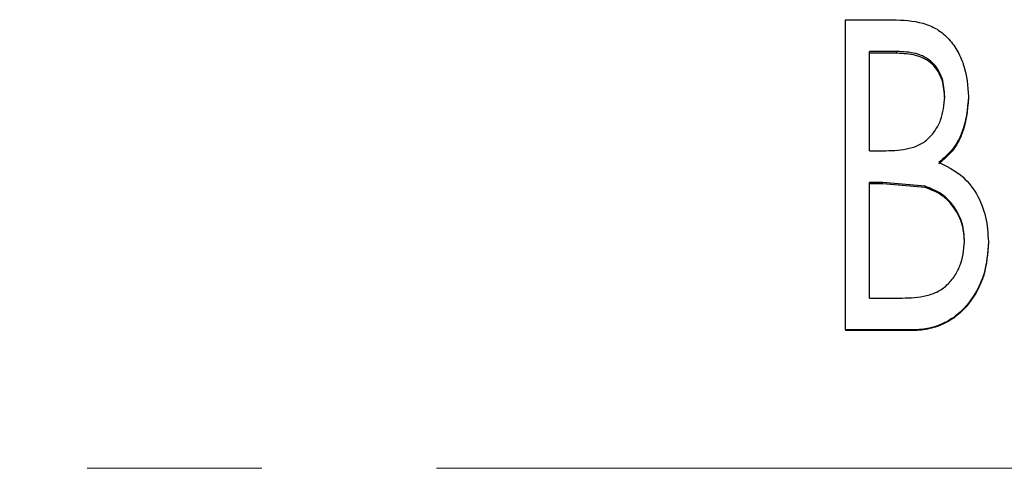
# Model space of a CAD drawing. Header units: millimetres. Extents: x 0 to 840, y 0 to 594.
# Tile 3 of 9: x 160 to 189, y 322 to 335. Entities that reach past the tile are written whole.
import ezdxf

# ---------------------------------------------------------------- set-up
doc = ezdxf.new("R2010")
doc.units = ezdxf.units.MM
doc.header["$LTSCALE"] = 2
doc.linetypes.add('CENTERX2', pattern=[20.32, 12.7, -2.54, 2.54, -2.54])

msp = doc.modelspace()

# ---------------------------------------------------------------- linework, layer by layer
at = {"color": 7, "linetype": 'Continuous', "lineweight": 25}
for p, q in [((184.479, 334.958), (185.84, 334.958)), ((184.479, 325.946), (184.479, 334.958)), ((185.974, 334.036), (185.172, 334.036)), ((185.172, 331.151), (185.172, 334.036)), ((185.974, 333.983), (185.172, 333.983)), ((185.974, 333.983), (185.974, 334.036)), ((187.364, 332.667), (187.364, 332.714)), ((188.056, 332.73), (188.056, 332.683)), ((185.172, 331.151), (185.568, 331.151)), ((185.563, 330.227), (185.172, 330.227)), ((185.172, 326.872), (185.172, 330.227)), ((185.563, 330.191), (185.172, 330.191)), ((186.794, 330.121), (185.563, 330.227)), ((186.794, 330.085), (185.563, 330.191)), ((186.794, 330.085), (186.794, 330.121)), ((187.941, 328.48), (187.941, 328.509)), ((188.633, 328.509), (188.633, 328.48)), ((185.172, 326.872), (186.035, 326.872)), ((184.479, 325.946), (184.479, 325.928)), ((186.385, 325.946), (184.479, 325.946)), ((186.385, 325.928), (184.479, 325.928)), ((186.385, 325.946), (186.385, 325.928))]:
    msp.add_line(p, q, dxfattribs=at)
at = {"color": 7, "linetype": 'CENTERX2', "lineweight": 18}
msp.add_line((401.191, 321.929), (47.611, 321.929), dxfattribs=at)
at = {"color": 7, "linetype": 'Continuous', "lineweight": 25}
for points, knots in [([(185.84, 334.958), (186.142, 334.946), (186.592, 334.929), (187.152, 334.698), (187.499, 334.404), (187.755, 334.031), (187.997, 333.48), (188.033, 333.03), (188.056, 332.73)], [0, 0, 0, 0, 0.250139, 0.374249, 0.500055, 0.625103, 0.75029, 1, 1, 1, 1]), ([(187.364, 332.714), (187.352, 332.898), (187.335, 333.174), (187.177, 333.508), (187.007, 333.727), (186.779, 333.884), (186.434, 334.014), (186.158, 334.027), (185.974, 334.036)], [0, 0, 0, 0, 0.249757, 0.374813, 0.499865, 0.624748, 0.749882, 1, 1, 1, 1]), ([(187.364, 332.667), (187.352, 332.85), (187.335, 333.125), (187.177, 333.458), (187.007, 333.675), (186.779, 333.832), (186.433, 333.961), (186.158, 333.974), (185.974, 333.983)], [0, 0, 0, 0, 0.249217, 0.374088, 0.499072, 0.624039, 0.749367, 1, 1, 1, 1]), ([(185.568, 331.151), (185.682, 331.153), (185.91, 331.157), (186.249, 331.197), (186.582, 331.284), (186.873, 331.472), (187.095, 331.734), (187.31, 332.14), (187.342, 332.484), (187.364, 332.714)], [0, 0, 0, 0, 0.125314, 0.250587, 0.375694, 0.500623, 0.624699, 0.749842, 1, 1, 1, 1]), ([(188.056, 332.73), (188.021, 332.366), (187.968, 331.819), (187.608, 331.172), (187.332, 330.933), (187.194, 330.814)], [0, 0, 0, 0, 0.498962, 0.749537, 1, 1, 1, 1]), ([(188.056, 332.683), (188.021, 332.32), (187.968, 331.776), (187.608, 331.131), (187.332, 330.894), (187.194, 330.775)], [0, 0, 0, 0, 0.498583, 0.749201, 1, 1, 1, 1]), ([(187.194, 330.814), (187.412, 330.706), (187.847, 330.491), (188.316, 329.916), (188.586, 329.234), (188.617, 328.751), (188.633, 328.509)], [0, 0, 0, 0, 0.249883, 0.499304, 0.749487, 1, 1, 1, 1]), ([(187.941, 328.509), (187.929, 328.687), (187.905, 329.043), (187.664, 329.528), (187.293, 329.925), (186.96, 330.055), (186.794, 330.121)], [0, 0, 0, 0, 0.250612, 0.500729, 0.750321, 1, 1, 1, 1]), ([(187.941, 328.48), (187.929, 328.657), (187.905, 329.012), (187.663, 329.495), (187.292, 329.89), (186.96, 330.02), (186.794, 330.085)], [0, 0, 0, 0, 0.250219, 0.500127, 0.749844, 1, 1, 1, 1]), ([(186.035, 326.872), (186.155, 326.874), (186.394, 326.877), (186.75, 326.92), (187.1, 327.012), (187.406, 327.211), (187.643, 327.484), (187.876, 327.908), (187.915, 328.268), (187.941, 328.509)], [0, 0, 0, 0, 0.125196, 0.250336, 0.375302, 0.500141, 0.625242, 0.750569, 1, 1, 1, 1]), ([(188.633, 328.509), (188.609, 328.189), (188.562, 327.551), (188.171, 326.831), (187.731, 326.369), (187.321, 326.116), (186.938, 325.998), (186.624, 325.95), (186.464, 325.947), (186.385, 325.946)], [0, 0, 0, 0, 0.250095, 0.499705, 0.624889, 0.7499, 0.874842, 0.937412, 1, 1, 1, 1]), ([(188.633, 328.48), (188.609, 328.162), (188.562, 327.526), (188.171, 326.809), (187.731, 326.349), (187.32, 326.097), (186.938, 325.98), (186.624, 325.933), (186.464, 325.93), (186.385, 325.928)], [0, 0, 0, 0, 0.249627, 0.498986, 0.624191, 0.749353, 0.874546, 0.937261, 1, 1, 1, 1])]:
    msp.add_open_spline(points, degree=3, knots=knots, dxfattribs=at)

doc.saveas('drawing.dxf')
